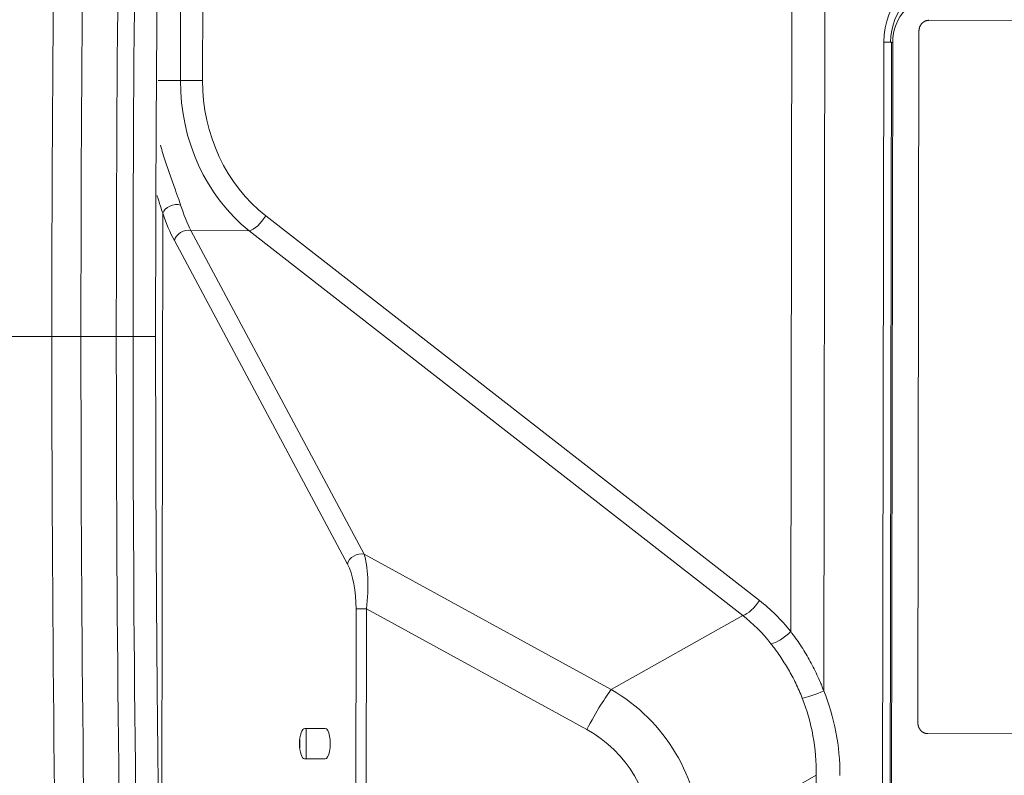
# Model space of a CAD drawing. Header units: millimetres. Extents: x 0 to 594, y 0 to 420.
# Tile 113 of 256: x 221.55 to 229.61, y 313.56 to 319.75. Entities that reach past the tile are written whole.
import ezdxf

# ---------------------------------------------------------------- set-up
doc = ezdxf.new("R2010")
doc.units = ezdxf.units.MM
doc.layers.add('1', color=7, linetype='Continuous', true_color=0xffffff)
doc.styles.add('Arial', font='txt')
doc.dimstyles.get("Standard").update_dxf_attribs({"dimtxt": 0.18, "dimasz": 0.18, "dimexe": 0.18, "dimexo": 0.0625, "dimgap": 0.09, "dimtad": 0, "dimtih": 1, "dimtoh": 1, "dimdec": 4, "dimzin": 0, "dimdsep": 46, "dimtxsty": 'Standard', "dimcen": 0.09, "dimadec": 0, "dimazin": 0, "dimtfac": 1, "dimtdec": 4, "dimtofl": 0, "dimtmove": 0, "dimatfit": 3, "dimfxl": 0, "dimtolj": 1, "dimtzin": 0, "dimarcsym": 0})

# ---------------------------------------------------------------- blocks, each defined once
blk = doc.blocks.new('_U5')
at = {"layer": '1', "color": 18, "lineweight": 18}
for p, q in [((170.9219, 289.963), (170.9219, 380.6252)), ((338.7503, 348.6183), (338.7503, 380.6252)), ((170.9219, 378.6252), (248.7529, 378.6252)), ((338.7503, 378.6252), (260.9193, 378.6252))]:
    blk.add_line(p, q, dxfattribs=at)
at = {"layer": '1', "color": 18}
for points in [[(170.9219, 378.6252), (174.4219, 379.563), (174.4219, 377.6874)], [(338.7503, 378.6252), (335.2503, 377.6874), (335.2503, 379.563)]]:
    blk.add_solid(points, dxfattribs=at)
at = {"layer": '1', "color": 18, "linetype": 'Continuous', "lineweight": 13, "insert": (250.4384, 375.9894), "char_height": 3.5, "attachment_point": 7, "line_spacing_factor": 1.047437, "style": 'Arial'}
blk.add_mtext('\\fArial|b0|i0;\\W1.0000;3.36', dxfattribs=at)
blk = doc.blocks.new('_U9')
at = {"layer": '1', "color": 18, "lineweight": 18}
for p, q in [((135.9242, 328.6865), (181.306, 328.6865)), ((179.306, 328.6865), (179.306, 250.8383)), ((170.9219, 289.963), (181.306, 289.963)), ((179.306, 250.8383), (184.306, 250.8383))]:
    blk.add_line(p, q, dxfattribs=at)
at = {"layer": '1', "color": 18}
for points in [[(179.306, 328.6865), (180.2438, 325.1865), (178.3681, 325.1865)], [(179.306, 289.963), (178.3681, 293.463), (180.2438, 293.463)]]:
    blk.add_solid(points, dxfattribs=at)
at = {"layer": '1', "color": 18, "linetype": 'Continuous', "lineweight": 13, "char_height": 3.5, "attachment_point": 7, "line_spacing_factor": 1.047437, "style": 'Arial'}
for s, insert in [('\\fArial|b0|i0;\\W1.0000;0.8', (185.9915, 248.2025)), ('\\fArial|b0|i0;\\W1.0000;FWD LIFT POINTS', (185.9915, 241.1404))]:
    blk.add_mtext(s, dxfattribs=dict(at, insert=insert))

msp = doc.modelspace()

# ---------------------------------------------------------------- linework, layer by layer
at = {"layer": '1', "color": 155, "linetype": 'Continuous', "lineweight": 13}
for p, q in [((222.8626, 319.2465), (222.8652, 320.9657)), ((223.0468, 320.9654), (223.0441, 319.2462)), ((228.1377, 320.0507), (228.1288, 314.2489)), ((227.8663, 320.0045), (227.8582, 314.7356)), ((228.595, 303.2675), (228.6201, 319.5627)), ((228.6931, 319.5598), (228.6681, 303.2701)), ((222.6814, 319.2468), (222.8626, 319.2465)), ((222.7174, 318.1597), (222.7086, 312.4366)), ((223.5611, 318.1396), (227.6017, 314.989)), ((222.949, 318.0176), (224.3659, 315.3672)), ((223.4254, 318.0169), (222.949, 318.0176)), ((227.466, 314.8663), (223.4254, 318.0169)), ((224.2302, 315.2855), (222.8134, 317.9358)), ((224.3659, 315.3672), (226.3883, 314.2585)), ((224.2829, 303.4166), (224.3006, 314.9192)), ((224.3862, 314.919), (224.3685, 303.4165)), ((226.1883, 313.9312), (224.3862, 314.919)), ((226.3883, 314.2585), (227.466, 314.8663)), ((223.8907, 313.9406), (223.8907, 313.6906)), ((223.8394, 313.7811), (223.8394, 313.849)), ((228.0679, 313.5561), (227.1194, 313.0213)), ((228.0635, 310.7073), (228.0679, 313.5561))]:
    msp.add_line(p, q, dxfattribs=at)
at = {"layer": '1', "color": 155, "linetype": 'Continuous', "lineweight": 18}
for p, q in [((228.9897, 319.7406), (231.5331, 319.7365)), ((228.8995, 313.9856), (228.9082, 319.6527)), ((228.6569, 303.2674), (228.682, 319.5626)), ((223.8801, 313.9404), (224.047, 313.9401)), ((232.689, 313.8915), (228.9807, 313.8974)), ((224.0466, 313.6901), (223.8797, 313.6904))]:
    msp.add_line(p, q, dxfattribs=at)
at = {"layer": '1', "color": 155, "linetype": 'Continuous', "lineweight": 13}
for centre, major_axis, ratio, start_param, end_param in [((229.1519, 319.5615), (0.0018, -0.5752), 0.924516, 3.137237, 4.707348), ((229.0399, 319.559), (0.0012, -0.3751), 0.924516, 3.137237, 4.707348), ((228.582, 319.5628), (-0.1, 0.0002), 0.000123, 2.776749, 4.321366), ((228.7312, 319.5598), (0.1, -0.0002), 0.000123, 4.197121, 4.321366), ((224.1869, 319.2444), (-0.0019, -1.5), 0.882901, 4.712095, 5.672026), ((222.9707, 319.2463), (-0.15, 0.0002), 0.000123, 4.200683, 5.516916), ((224.2604, 319.2443), (-0.0017, -1.35), 0.900945, 4.712057, 5.671988), ((222.8116, 318.1595), (0.0945, 0.0327), 0.676807, 0.763322, 2.66686), ((223.2544, 319.2457), (-0.0022, -1.5), 0.352802, 5.459161, 5.672168), ((223.1603, 319.2458), (-0.0024, -1.6), 0.375784, 5.459161, 5.672169), ((223.4876, 318.1396), (0.0922, 0.1183), 0.405292, 3.591846, 5.017696), ((222.9076, 317.9357), (0.0882, 0.0471), 0.797759, 0.720564, 2.549541), ((224.3244, 315.2854), (0.0882, 0.0471), 0.797759, 0.720564, 2.549541), ((224.2839, 314.9939), (-0.032, -0.4357), 0.249113, 1.416489, 2.617985), ((224.1897, 314.994), (0.0257, -0.3496), 0.308599, 1.332424, 2.533919), ((227.5282, 314.9891), (0.0922, 0.1183), 0.405292, 3.591846, 5.017696), ((226.8188, 313.5827), (0.1003, -1.6927), 0.850967, 2.268476, 2.49905), ((224.3948, 314.919), (0.1, -0.0002), 0.000123, 3.48479, 4.626798), ((226.7453, 313.5828), (0.0462, -1.5483), 0.843892, 2.291849, 2.522423), ((227.7848, 314.7356), (0.1167, 0.0942), 0.33303, 3.628429, 5.10295), ((226.2225, 313.9311), (0.1923, 0.3508), 0.07503, 0.410397, 1.611893), ((225.5924, 312.9326), (-1.1534, -1.0375), 0.965216, 2.449674, 3.449229), ((228.0716, 314.249), (0.1391, 0.0562), 0.153106, 3.627911, 5.073373), ((226.7352, 313.5448), (-0.0664, -1.6934), 0.900506, 1.612622, 2.034641), ((226.6781, 313.5449), (-0.1354, -1.5437), 0.896108, 1.656515, 2.078535), ((225.5582, 312.9326), (-0.9662, -0.7041), 0.918998, 2.549992, 3.549547)]:
    msp.add_ellipse(centre, major_axis=major_axis, ratio=ratio, start_param=start_param, end_param=end_param, dxfattribs=at)
at = {"layer": '1', "color": 155, "linetype": 'Continuous', "lineweight": 18}
for centre, major_axis, ratio, start_param, end_param in [((229.1138, 319.5615), (-0.0044, -0.4752), 0.922413, 3.148548, 4.718659), ((228.582, 319.5628), (-0.1, 0.0002), 0.000123, 2.776749, 4.321366), ((223.8799, 313.8154), (-0.0002, -0.125), 0.3365, 3.141462, 6.283054), ((224.0468, 313.8151), (-0.0002, -0.125), 0.3365, 6.283054, 9.424647)]:
    msp.add_ellipse(centre, major_axis=major_axis, ratio=ratio, start_param=start_param, end_param=end_param, dxfattribs=at)
at = {"layer": '1', "color": 155, "linetype": 'Continuous', "lineweight": 13}
for points in [[(222.0868, 330.3983), (221.9025, 325.982), (221.8103, 321.5658), (221.8102, 317.1495)], [(222.7476, 330.3415), (222.5656, 325.9469), (222.4746, 321.5482), (222.4746, 317.1495)], [(221.8104, 317.1495), (219.3444, 317.1495), (216.8785, 317.1495), (214.4125, 317.1495)], [(221.8102, 317.1495), (221.8103, 312.7333), (221.9025, 308.317), (222.0868, 303.9007)], [(222.338, 317.1495), (222.2414, 317.1495), (222.1448, 317.1495), (222.0483, 317.1495)], [(222.338, 317.1495), (222.3835, 317.1495), (222.4291, 317.1495), (222.4746, 317.1495)], [(222.7476, 303.9575), (222.5657, 308.3518), (222.4747, 312.7507), (222.4746, 317.1495)]]:
    msp.add_open_spline(points, degree=3, dxfattribs=at)
at = {"layer": '1', "color": 155, "linetype": 'Continuous', "lineweight": 18}
for points, degree in [([(222.0483, 317.1495), (222.0483, 321.5567), (222.1395, 325.964), (222.3217, 330.3666)], 3), ([(222.338, 317.1495), (222.3381, 321.5532), (222.4292, 325.9569), (222.6113, 330.3559)], 3), ([(222.6596, 317.1495), (222.6598, 323.7498), (222.9335, 330.3433)], 2), ([(228.9082, 319.6527), (228.9082, 319.6806), (228.918, 319.7075), (228.9388, 319.7304), (228.964, 319.7406), (228.9897, 319.7406)], 5), ([(222.3217, 303.9325), (222.1395, 308.3351), (222.0483, 312.7423), (222.0483, 317.1495)], 3), ([(222.6113, 303.9431), (222.4292, 308.3422), (222.3381, 312.7458), (222.338, 317.1495)], 3), ([(222.9335, 303.9557), (222.6598, 310.5493), (222.6596, 317.1495)], 2), ([(228.9807, 313.8974), (228.9549, 313.8974), (228.93, 313.908), (228.9089, 313.9305), (228.8994, 313.9577), (228.8995, 313.9856)], 5)]:
    msp.add_open_spline(points, degree=degree, dxfattribs=at)
at = {"layer": '1', "color": 155, "linetype": 'Continuous', "lineweight": 13}
for points, knots in [([(222.6999, 318.7167), (222.7061, 318.6937), (222.7126, 318.671), (222.7259, 318.6262), (222.7328, 318.6041), (222.7469, 318.5606), (222.754, 318.5391), (222.7685, 318.4968), (222.7758, 318.476), (222.7905, 318.4349), (222.7978, 318.4147), (222.8123, 318.375), (222.8195, 318.3554), (222.8282, 318.3314), (222.83, 318.3267), (222.8334, 318.3172), (222.8351, 318.3125), (222.8401, 318.2985), (222.8434, 318.2893), (222.853, 318.262), (222.859, 318.2444), (222.8645, 318.2274)], [0, 0, 0, 0, 0.125, 0.125, 0.25, 0.25, 0.375, 0.375, 0.5, 0.5, 0.625, 0.625, 0.75, 0.75, 0.78125, 0.78125, 0.8125, 0.8125, 0.875, 0.875, 1, 1, 1, 1]), ([(222.7174, 318.1597), (222.7118, 318.1785), (222.7058, 318.1979), (222.6963, 318.2276), (222.6915, 318.2427), (222.6866, 318.258), (222.6832, 318.2683), (222.6816, 318.2735), (222.6771, 318.2873), (222.6743, 318.2959), (222.6715, 318.3046)], [0, 0, 0, 0, 0.414379, 0.414379, 0.621568, 0.725163, 0.725163, 0.828758, 0.828758, 1, 1, 1, 1]), ([(222.0662, 317.1495), (222.0457, 317.1495), (222.0242, 317.1495), (221.9445, 317.1495), (221.8807, 317.1495), (221.8102, 317.1495)], [0, 0, 0, 0, 0.283283, 0.283283, 1, 1, 1, 1]), ([(222.4746, 317.1495), (222.5184, 317.1495), (222.5542, 317.1495), (222.6104, 317.1495), (222.6307, 317.1495), (222.6556, 317.1495), (222.661, 317.1495), (222.6596, 317.1495)], [0, 0, 0, 0, 0.339457, 0.339457, 0.678913, 0.678913, 1, 1, 1, 1]), ([(227.8582, 314.7356), (227.8859, 314.6991), (227.9124, 314.6617), (227.9629, 314.5847), (227.9868, 314.5451), (228.0321, 314.464), (228.0534, 314.4225), (228.0833, 314.3586), (228.0977, 314.3262), (228.1136, 314.2878), (228.1202, 314.2712), (228.1245, 314.2601), (228.1267, 314.2545), (228.1288, 314.2489)], [0, 0, 0, 0, 0.25, 0.25, 0.5, 0.5, 0.75, 0.75, 0.875, 0.9375, 0.96875, 0.96875, 1, 1, 1, 1]), ([(227.9527, 314.1894), (227.9365, 314.2306), (227.9188, 314.2707), (227.8809, 314.3489), (227.8607, 314.3869), (227.8177, 314.461), (227.795, 314.4971), (227.7473, 314.5672), (227.7223, 314.6012), (227.6962, 314.6342)], [0, 0, 0, 0, 0.25, 0.25, 0.5, 0.5, 0.75, 0.75, 1, 1, 1, 1])]:
    msp.add_open_spline(points, degree=3, knots=knots, dxfattribs=at)

# ---------------------------------------------------------------- dimensions: what is measured, and where the dimension line sits
at = {"layer": '1', "color": 18, "linetype": 'Continuous', "lineweight": 13}
dim = msp.add_linear_dim(base=(170.9219, 378.6252), p1=(338.7503, 348.6183), p2=(170.9219, 289.963), dimstyle='Standard', override={"dimtxt": 3.5, "dimasz": 3.5, "dimexe": 2, "dimexo": 0, "dimgap": 1.5, "dimtih": 1, "dimtoh": 1, "dimdec": 2, "dimlfac": 0.02, "dimdsep": 46, "dimlunit": 2, "dimtxsty": 'Arial', "dimsah": 1, "dimse1": 0, "dimse2": 0, "dimsd1": 0, "dimsd2": 0, "dimclrd": 18, "dimclre": 18, "dimclrt": 18, "dimtol": 0, "dimtm": -0.1, "dimtfac": 1, "dimtdec": 2, "dimtofl": 1, "dimtmove": 0, "dimlwd": 18, "dimlwe": 18}, dxfattribs=at)
dim.commit()
dim.dimension.update_dxf_attribs({"geometry": '_U5', "text_midpoint": (254.8361, 378.6252), "dimtype": 160})
dim = msp.add_linear_dim(base=(179.306, 289.963), p1=(135.9242, 328.6865), p2=(170.9219, 289.963), angle=90, text=' <> \\P\\fArial|b0|i0;\\C18;{\\H1.00x;\\fArial|b0|i0;FWD LIFT POINTS\\fArial|b0|i0;}\\C18;', dimstyle='Standard', override={"dimtxt": 3.5, "dimasz": 3.5, "dimexe": 2, "dimexo": 0, "dimgap": 1.5, "dimtih": 1, "dimtoh": 1, "dimdec": 1, "dimlfac": 0.02, "dimdsep": 46, "dimlunit": 2, "dimtxsty": 'Arial', "dimsah": 1, "dimse1": 0, "dimse2": 0, "dimsd1": 0, "dimsd2": 0, "dimclrd": 18, "dimclre": 18, "dimclrt": 18, "dimtol": 0, "dimtm": -0.1, "dimtfac": 1, "dimtdec": 2, "dimtofl": 1, "dimtmove": 1, "dimlwd": 18, "dimlwe": 18}, dxfattribs=at)
dim.commit()
dim.dimension.update_dxf_attribs({"geometry": '_U9', "text_midpoint": (206.6381, 247.3073), "dimtype": 160})

doc.saveas('drawing.dxf')
